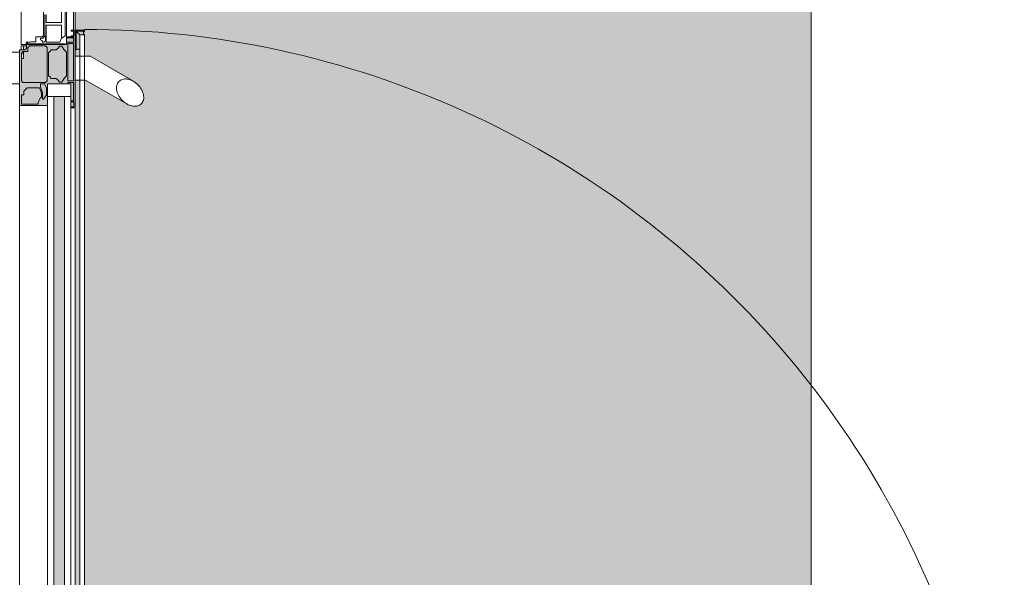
# Model space of a CAD drawing. Header units: millimetres. Extents: x 5617 to 98323, y 7718 to 171671.
# Tile 19 of 33: x 45428 to 46672, y 37371 to 38075. Entities that reach past the tile are written whole.
import ezdxf

# ---------------------------------------------------------------- set-up
doc = ezdxf.new("R2010")
doc.units = ezdxf.units.MM
for name, color, linetype, lineweight in [('Двери', 7, 'Continuous', 18), ('Панели витража', 7, 'Continuous', 18), ('Перекрытия', 7, 'Continuous', 18), ('Размеры', 7, 'Continuous', 9), ('Размеры-100', 7, 'Continuous', 9), ('Штриховка поверхностей', 7, 'Continuous', 18), ('Элементы узлов', 7, 'Continuous', 18)]:
    doc.layers.add(name, color=color, linetype=linetype, lineweight=lineweight)
doc.styles.add('Arial', font='arial.ttf', dxfattribs={"width": 0.9, "height": 250})
doc.dimstyles.new('Основной_2_5_мм', dxfattribs={"dimscale": 304.8, "dimtxt": 255.06485, "dimasz": 0.463911, "dimexe": 0.492126, "dimexo": 0.492126, "dimgap": 0.098425, "dimtad": 1, "dimdec": 0, "dimdsep": 46, "dimtxsty": 'Arial', "dimblk1": 'OBLIQUE', "dimblk2": 'OBLIQUE', "dimsah": 1, "dimcen": 0.09, "dimdle": 0.492126, "dimazin": 2, "dimtfac": 1, "dimtdec": 4, "dimtix": 1, "dimtmove": 0, "dimatfit": 3, "dimfxl": 1, "dimtvp": 1, "dimtolj": 1, "dimtzin": 0, "dimlwd": 20, "dimlwe": 20, "dimarcsym": 2})

# ---------------------------------------------------------------- blocks, each defined once
blk = doc.blocks.new('135_SLK_K2_AR_rvt-1-МКСС_К2_L01_-1_000_ - зависимый 1')
at = {"layer": 'Штриховка поверхностей', "lineweight": 5, "true_color": 0xf6fdfe}
h = blk.add_hatch(color=7, dxfattribs=at)
h.paths.add_polyline_path([(75714.7, 36900), (75745.9, 36900), (75745.2, 36901.2), (75715.8, 36903.6), (75712.5, 36900), (75714.5, 36900)])
h.paths.add_polyline_path([(75668, 39482.2), (75668, 39496.1), (75668, 39497.2), (75670, 39497.2), (75668.5, 39486)])
h.paths.add_polyline_path([(75668.5, 36900), (75705.4, 36900), (75707.9, 36931.6), (75708.2, 36932.7), (75714.5, 36933.3), (75715.6, 36934.8), (75716.1, 36940.5), (76161.5, 36900), (76600, 36900.7), (76600, 39500), (76154.4, 39499.3), (75716.1, 39459.5), (75714.7, 39466.6), (75712, 39467.6), (75707.9, 39468.4), (75708.2, 39469.4), (75705.4, 39500), (75659, 39500), (75659, 39492), (75605, 39491.1), (75604.2, 39476), (75600, 39476), (75600, 39472.2), (75606.5, 39472.2), (75608.5, 39475.4), (75608.5, 39482.2), (75610.3, 39479.2), (75659, 39479.2), (75659, 39482.2), (75668, 39482.2), (75669.1, 39489.9), (75670, 39488.2), (75682, 39488.2), (75682, 39486.7), (75671.5, 39486.7), (75671.5, 39463.2), (75670, 39463.2), (75670, 38401.2), (75676, 38401.2), (75676, 39482.3), (75682, 39482.3), (75683, 38401.2), (75741.6, 38433.9), (75749.2, 38433.7), (75751.6, 38432.7), (75756.3, 38426.4), (75756.7, 38422.8), (75755.1, 38415.7), (75750.5, 38408.5), (75743.6, 38402.9), (75689, 38371.2), (75682, 38371.2), (75682, 38344.1), (75676, 38344.1), (75676, 38371.2), (75670, 38371.2), (75670, 38363.2), (75671.5, 38363.2), (75671.5, 38339.7), (75682, 38339.7), (75682, 38338.2), (75670, 38338.2), (75670, 38303.5), (75679, 38303.5), (75682, 38300.5), (75682, 38283), (75655, 38283), (75655, 38117), (75682, 38117), (75681.5, 38099), (75679, 38096.5), (75670, 38096.5), (75670, 38061.8), (75682, 38061.8), (75682, 38060.3), (75671.5, 38059.7), (75671.5, 38036.8), (75670, 38036.8), (75670, 38028.8), (75676, 38028.8), (75676, 38055.9), (75682, 38055.9), (75683, 38028.8), (75689, 38028.8), (75749.4, 37992.5), (75753.2, 37987.9), (75756.4, 37980.4), (75756.2, 37973.2), (75752.9, 37968.6), (75748.8, 37966.1), (75744.8, 37965.7), (75738, 37967.3), (75714.7, 37980.5), (75682, 37998.8), (75682, 36917.7), (75676, 36917.7), (75676, 37998.8), (75670, 37998.8), (75670, 36936.8), (75671.5, 36936.8), (75671.5, 36913.3), (75682, 36913.3), (75682, 36911.8), (75670, 36911.8), (75669, 36902.8), (75668, 36903.9), (75668.5, 36904.1), (75668, 36917.8), (75659, 36917.8), (75659, 36920.8), (75609.8, 36920.8), (75608.5, 36917.8), (75608.5, 36925.8), (75605, 36927.8), (75600, 36927.8), (75600, 36924), (75605, 36924), (75605, 36908), (75659, 36908), (75659, 36900), (75668, 36900)])
h.paths.add_polyline_path([(75775.3, 36906.2), (75773.4, 36909), (75782.2, 36911.1), (75784.1, 36932.1), (75772.4, 36932.1), (75772.2, 36930.1), (75766.8, 36930.1), (75760, 36924.4), (75758.9, 36925.3), (75763, 36928.7), (75761.3, 36930.8), (75761.3, 36934.2), (75758.7, 36934.2), (75755.5, 36910.6), (75756.7, 36912.1), (75762.7, 36910.6), (75769.5, 36908.1), (75773.4, 36907.7), (75775.2, 36906.3)])
h.paths.add_polyline_path([(75769.5, 36901.6), (75775.2, 36906.2), (75764.3, 36908.3), (75757.3, 36910.5), (75756.5, 36910.2), (75757.1, 36904.7), (75757.3, 36904.8), (75760.6, 36902.4), (75768.3, 36901.7)])
h.paths.add_polyline_path([(75752, 36902.4), (75754.2, 36904.9), (75756.7, 36932.6), (75754.9, 36934.8), (75719.7, 36938), (75717.4, 36934.8), (75716.1, 36930.2), (75712, 36930.6), (75709.8, 36928.3), (75708.2, 36908.1), (75709.8, 36906.3), (75748.2, 36902.8)])
h.paths.add_polyline_path([(75761.7, 36914.6), (75760.5, 36918.3), (75760.9, 36922.8), (75762.4, 36922.6), (75762, 36918.3)])
h.paths.add_polyline_path([(75661, 36919.6), (75668, 36919.6), (75668, 36967), (75661, 36967), (75661, 36920.8)])
h.paths.add_polyline_path([(75627.4, 36922.6), (75633.1, 36923), (75634.7, 36924.6), (75633.9, 36967.7), (75631.9, 36969), (75604.2, 36969), (75602.2, 36967), (75602.2, 36931.6), (75605, 36929.6), (75610.3, 36929.6), (75610.9, 36924), (75612.3, 36922.6), (75614.5, 36922.6)])
h.paths.add_polyline_path([(75653.1, 36923), (75656.1, 36927.8), (75659, 36930.8), (75659, 36960.7), (75654, 36967), (75653.1, 36968.5), (75650.2, 36968.5), (75646.2, 36963.6), (75639.8, 36963.6), (75636.5, 36958.7), (75636.5, 36931.1), (75639.8, 36927.8), (75646.2, 36927.8), (75650.2, 36923)])
h.paths.add_polyline_path([(75668, 36968.8), (75668, 36999.6), (75664.5, 37000.8), (75664.5, 36970.8), (75661, 36970.8), (75661, 36968.8), (75664.5, 36968.8)])
h.paths.add_polyline_path([(75633.9, 36970.8), (75632.7, 36971.6), (75631.9, 36971.9), (75633.9, 36975.6), (75633.9, 36984.5), (75628.8, 36989.9), (75628.8, 36981.7), (75626.1, 36974.7), (75625.2, 36974.7), (75626.1, 36970.8), (75632.7, 36970.8)])
h.paths.add_polyline_path([(75609.6, 36975.5), (75625, 36975.5), (75627.4, 36983.3), (75627.4, 36987.7), (75626.1, 36987.8), (75623.5, 36996.3), (75602.2, 36996.3), (75602.2, 36984.6), (75605.3, 36984.6), (75605.3, 36979.7)])
h.paths.add_polyline_path([(75643, 36983.3), (75656.5, 36983.3), (75656.5, 37977.8), (75643, 37977.8), (75643, 36997.8)])
h.paths.add_polyline_path([(75664.5, 37963.8), (75668.5, 37965.1), (75668, 37995.8), (75661, 37995.8), (75661, 37993.8), (75664.5, 37993.8), (75664.5, 37965.1)])
h.paths.add_polyline_path([(75628.8, 37974.7), (75630.2, 37974.7), (75633.9, 37980), (75632.9, 37990.7), (75632.7, 37992.9), (75631.9, 37993.8), (75626.1, 37993.8), (75626.1, 37989.9), (75628.8, 37982.9), (75628.8, 37976.8)])
h.paths.add_polyline_path([(75609.4, 37968.3), (75623.5, 37968.3), (75623.5, 37970.2), (75626.2, 37976.8), (75627.4, 37976.8), (75627.4, 37983), (75625, 37989), (75609.6, 37989), (75605.3, 37984.8), (75604.2, 37980), (75602.2, 37980), (75602.2, 37968.3), (75605.3, 37968.3)])
h.paths.add_polyline_path([(75605.3, 37995.6), (75632.7, 37995.6), (75634.7, 37997.6), (75634.7, 38040), (75632.7, 38042), (75612.3, 38042), (75610.3, 38038.8), (75609.8, 38035), (75605, 38035), (75605, 38026), (75602.2, 38025.8), (75602.2, 37997.6), (75604.2, 37995.6)])
h.paths.add_polyline_path([(75653.1, 37996.1), (75656.5, 38001.3), (75659, 38004.7), (75659, 38033.8), (75655.6, 38037.3), (75653.1, 38041.6), (75650.2, 38041.6), (75646.2, 38036.8), (75639.8, 38036.8), (75636.5, 38033.5), (75636.5, 38004.2), (75643, 38000.9), (75646.2, 38000.9), (75650.2, 37996.1)])
h.paths.add_polyline_path([(75668, 38046.8), (75668, 38052), (75659, 38052), (75659, 38046.8), (75666.9, 38046.8)])
h.paths.add_polyline_path([(75661, 37997.6), (75668, 37997.6), (75668, 38045), (75661, 38045), (75661, 38000.3)])
h.paths.add_polyline_path([(75606.5, 38036.8), (75608.5, 38040), (75608.5, 38042), (75605, 38042), (75605.1, 38036.8)])
h.paths.add_polyline_path([(75605, 38091), (75614.5, 38091), (75614.5, 38096.5), (75610.5, 38096.5), (75610.5, 38099), (75600, 38100), (75600, 38096), (75604.5, 38096), (75604.5, 38091)])
h.paths.add_polyline_path([(75614.5, 38300), (75610.5, 38301), (75610.5, 38303.5), (75614.5, 38304), (75614.5, 38309), (75604.5, 38309), (75604.5, 38304), (75600, 38304), (75600, 38300), (75610.5, 38300)])
h.paths.add_polyline_path([(75668.7, 38348), (75668.8, 38348), (75668, 38353.2)])
h.paths.add_polyline_path([(75661, 38348), (75668.3, 38348), (75668, 38353.2), (75659, 38353.2), (75659, 38348)])
h.paths.add_polyline_path([(75668, 38355), (75668, 38402.4), (75661, 38402.4), (75661.6, 38355)])
h.paths.add_polyline_path([(75608.5, 38358), (75608.5, 38361.2), (75605, 38363.2), (75605, 38358)])
h.paths.add_polyline_path([(75627.4, 38358), (75633.1, 38358.4), (75634.7, 38360), (75633.9, 38403.2), (75631.9, 38404.4), (75604.2, 38404.4), (75602.2, 38402.4), (75602.2, 38374), (75605, 38374), (75605.1, 38365), (75610.3, 38365), (75610.3, 38360), (75612.3, 38358), (75614.5, 38358)])
h.paths.add_polyline_path([(75650.2, 38358.4), (75653.1, 38358.4), (75656.1, 38363.2), (75659, 38366.2), (75659, 38396.1), (75654, 38402.4), (75653.1, 38403.9), (75650.2, 38403.9), (75646.2, 38399.1), (75639.8, 38399.1), (75636.5, 38395.8), (75636.5, 38366.5), (75639.8, 38363.2), (75646.2, 38363.2), (75649.4, 38359.8)])
h.paths.add_polyline_path([(75668, 38404.2), (75668, 38435.1), (75664.5, 38436.2), (75664.5, 38406.2), (75661, 38406.2), (75661, 38404.2), (75664.5, 38404.2)])
h.paths.add_polyline_path([(75633.9, 38406.2), (75632.7, 38407.1), (75631.9, 38407.4), (75633.9, 38411), (75633.9, 38420), (75628.8, 38425.3), (75628.4, 38416), (75626.1, 38410.1), (75625.2, 38410.1), (75626.1, 38406.2), (75632.7, 38406.2)])
h.paths.add_polyline_path([(75609.6, 38411), (75625, 38411), (75627.4, 38417.5), (75627.4, 38423.2), (75626.1, 38423.2), (75623.5, 38431.7), (75602.2, 38431.7), (75602.2, 38420), (75605.3, 38420), (75605.3, 38415.2)])
h.paths.add_polyline_path([(75656.5, 38422.2), (75656.5, 39416.7), (75643, 39416.7), (75643, 38422.2)])
h.paths.add_polyline_path([(75664.5, 39399.2), (75668.5, 39400.5), (75668, 39431.2), (75661, 39431.2), (75661, 39429.2), (75664.5, 39429.2), (75664.5, 39400.5)])
h.paths.add_polyline_path([(75628.8, 39410.1), (75630.2, 39410.1), (75633.9, 39416.7), (75632.9, 39426.2), (75632.7, 39428.4), (75631.9, 39429.2), (75626.1, 39429.2), (75626.1, 39425.3), (75628.8, 39416.7), (75628.8, 39412.3)])
h.paths.add_polyline_path([(75604.2, 39403.7), (75623.5, 39403.7), (75623.5, 39405.7), (75626.2, 39412.3), (75627.4, 39412.3), (75627.4, 39418.4), (75625, 39424.5), (75609.6, 39424.5), (75605.3, 39420.3), (75604.2, 39415.4), (75602.2, 39415.4), (75602.2, 39403.7)])
h.paths.add_polyline_path([(75627.4, 39431), (75632.7, 39431), (75634.7, 39433), (75634.7, 39475.4), (75632.7, 39477.4), (75612.3, 39477.4), (75610.3, 39474.2), (75609.6, 39470.4), (75604.2, 39470.4), (75602.2, 39468.4), (75602.2, 39433), (75605.3, 39431), (75626.1, 39431)])
h.paths.add_polyline_path([(75650.2, 39431.5), (75653.1, 39431.5), (75655.8, 39436.1), (75659, 39439.3), (75659, 39469.2), (75653.5, 39476.4), (75653.1, 39477), (75650.2, 39477), (75646.2, 39472.2), (75639.8, 39472.2), (75636.5, 39468.9), (75636.5, 39439.6), (75639.8, 39436.4), (75646.5, 39436.1), (75649.6, 39432.6)])
h.paths.add_polyline_path([(75661, 39433), (75668, 39433), (75668, 39480.4), (75661, 39480.4), (75661, 39435.8)])
h.paths.add_polyline_path([(75719.7, 39462), (75755.4, 39465.8), (75756.7, 39467.4), (75753.1, 39496.7), (75752, 39497.6), (75709.8, 39493.7), (75708, 39491.1), (75709.8, 39471.2), (75713.3, 39469.6), (75716.9, 39469.9), (75717.5, 39463.8)])
h.paths.add_polyline_path([(75758.7, 39465.6), (75761.5, 39466.8), (75761.6, 39469.6), (75763, 39471.3), (75758.9, 39474.7), (75760, 39475.6), (75767.4, 39469.5), (75772.2, 39469.5), (75773.4, 39466.9), (75784.1, 39467.9), (75782.2, 39489.1), (75779.7, 39489.1), (75773.5, 39491.1), (75775.2, 39495.1), (75768.2, 39498.3), (75760.4, 39497.5), (75756.9, 39495.8), (75756, 39495.1), (75755.7, 39491.5), (75755.8, 39487.9), (75757.3, 39481.4), (75758.7, 39465.8)])
h.paths.add_polyline_path([(75760.9, 39477.2), (75760.5, 39481.7), (75761.7, 39485.4), (75762.4, 39477.4)])
h.paths.add_polyline_path([(75756.7, 39487.9), (75757.3, 39489.5), (75763.2, 39491.1), (75769.5, 39493.3), (75775.2, 39493.7), (75773.3, 39492.2), (75766.2, 39491.1), (75757.3, 39488), (75757.1, 39488)])
h.paths.add_polyline_path([(75716.1, 39496.1), (75745.9, 39500), (75712.5, 39499.1), (75714.7, 39497.7)])
at = {"layer": 'Перекрытия', "color": 254, "true_color": 0xcccccc}
blk.add_line((76600, 39500), (76600, 36900), dxfattribs=at)
blk = doc.blocks.new('A_PAN_DOR_Структурные - EXT_1_Single_Витраж_без СКУД-5615939-МКСС_К2_L01_-1_000_ - зависимый 1')
at = {"layer": 'Панели витража', "lineweight": 5, "true_color": 0xfefefe}
h = blk.add_hatch(color=7, dxfattribs=at)
h.paths.add_polyline_path([(-499.7, 28.8), (-507.9, 28.8), (-514.9, 26.2), (-514, 25), (-507.8, 27.4), (-501.8, 27.4)])
h.paths.add_polyline_path([(-518.8, 35), (-517.6, 31.9), (-514, 33.9), (-505, 33.9), (-499.7, 28.8), (-501.8, 26.2), (-493.3, 23.5), (-493.3, 2.2), (-505, 2.2), (-505, 5.3), (-509.8, 5.3), (-514, 9.6), (-514, 25), (-518.8, 26.2), (-518.8, 31.9)])
h.paths.add_polyline_path([(-488.8, 70), (-586.8, 70), (-586.8, 65), (-584.7, 68.5), (-571.8, 68), (-571.8, 59), (-568.8, 59), (-568.8, 9.8), (-571.8, 8.5), (-563.8, 8.5), (-561.8, 6.5), (-561.8, 0), (-491.8, 0), (-491.8, 35), (-518.8, 35), (-518.8, 61), (-520.8, 61), (-520.8, 68), (-490.1, 68.5), (-488.8, 64.5)])
h.paths.add_polyline_path([(-570, 68), (-571.8, 68), (-584.7, 69.8)])
h.paths.add_polyline_path([(-522.6, 68), (-522.6, 61), (-570, 61), (-570, 68), (-529.7, 68)])
h.paths.add_polyline_path([(-520.6, 4.2), (-522.6, 2.2), (-558, 2.2), (-560, 4.2), (-560, 10.3), (-565, 10.3), (-567, 12.3), (-567, 32.7), (-565, 34.7), (-522.6, 34.7), (-520.6, 32.7), (-520.6, 27.4)])
h.paths.add_polyline_path([(-521.1, 50.2), (-525.9, 46.2), (-525.9, 39.8), (-529.7, 36.5), (-558.5, 36.5), (-561.8, 39.8), (-561.8, 46.2), (-566.6, 50.2), (-566.6, 53.1), (-562.3, 55.6), (-558.8, 59), (-528.9, 59), (-525.3, 55.6), (-521.1, 53.1)])
at = {"layer": 'Двери', "color": 254, "lineweight": 5, "true_color": 0xcccccc}
for p, q in [((-621.5, 70), (-586.8, 70)), ((-586.8, 68), (-612, 68)), ((-578.4, 68), (-584.7, 68)), ((-578.4, 59.2), (-578.4, 68)), ((-577, 68.3), (-577, 59)), ((-614, 53), (-596.6, 53)), ((-612, 59.2), (-578.4, 59.2)), ((-610.5, 57.5), (-579.7, 57.5)), ((-596.6, 33.3), (-596.6, 53)), ((-593, 53), (-576.7, 53)), ((-593, 33.4), (-593, 53)), ((-579.7, 57.5), (-576.7, 53)), ((-577, 59), (-571.8, 59)), ((-576.7, 53), (-571.6, 50.6)), ((-571.6, 50.6), (-571.6, 33.4)), ((-569.7, 9.8), (-569.7, 57.5)), ((-610.1, 30), (-580.2, 30)), ((-606.6, 33.3), (-596.6, 33.3)), ((-579.1, 31.9), (-606.6, 31.9)), ((-571.6, 33.4), (-593, 33.4)), ((-580.2, 30), (-578.5, 28.4)), ((-579.1, 33.4), (-579.1, 31.9)), ((-573.5, 32.5), (-579.1, 32.5)), ((-579.1, 31.9), (-576.6, 29.4)), ((-578.5, 28.4), (-578.5, 20.5)), ((-576.6, 29.4), (-576.6, 26.2)), ((-576.6, 26.2), (-574.7, 26.2)), ((-574.7, 26.2), (-573.6, 28.2)), ((-573.6, 28.2), (-571.6, 29.1)), ((-571.6, 30.6), (-573.5, 32.5)), ((-571.6, 29.1), (-571.6, 30.6)), ((-572.2, 20.5), (-578.5, 20.5)), ((-572.2, 20.5), (-572.2, 14)), ((-572.2, 14), (-571.4, 13.2)), ((-571.4, 13.2), (-571.4, 9.3)), ((-568.5, 2), (-614, 2)), ((-570.2, 8.1), (-568.5, 8.1)), ((-568.5, 8.1), (-568.5, 2)), ((-567, 8.5), (-567, 5)), ((-567, 5), (-567, 2)), ((-567, 5), (-561.8, 5)), ((-567, 2), (-561.8, 2)), ((-560, 5), (-551, 5)), ((-557, 2.2), (-557, 5)), ((-551, 5), (-551, 2.2))]:
    blk.add_line(p, q, dxfattribs=at)
at = {"layer": 'Двери', "color": 254, "lineweight": 5, "true_color": 0xe5e5e5}
blk.add_arc((574, 82), 1161.8, 82.8498, 180, dxfattribs=at)
at = {"layer": 'Элементы узлов', "color": 7, "lineweight": 5, "true_color": 0xf4f4f4}
for p, q in [((-522.2, 143.6), (-553.8, 89)), ((-523.8, 83), (-493.6, 135.4)), ((-553.8, 89), (-553.8, 82)), ((-585.3, 82), (-586.8, 82)), ((-586.8, 82), (-586.8, 70)), ((-580.9, 76), (-585.4, 71.5)), ((-583.9, 80.8), (-585.3, 82)), ((-585.3, 71.5), (-585.3, 82)), ((-582.2, 80.8), (-583.9, 80.8)), ((-580.8, 82), (-582.2, 80.8)), ((-561.8, 82), (-580.9, 82)), ((-580.9, 82), (-580.9, 76)), ((-580.9, 76), (-561.8, 76)), ((-562.9, 74.7), (-561.8, 76)), ((-562.9, 72.9), (-562.9, 74.7)), ((538.2, 82), (-561.8, 82)), ((-561.8, 76), (538.2, 76)), ((-523.8, 82), (-553.8, 82)), ((-553.8, 82), (-553.8, 70)), ((-523.8, 82), (-523.8, 83)), ((-523.8, 70), (-523.8, 82)), ((-586.8, 70), (-561.8, 70)), ((-488.8, 70), (-586.8, 70)), ((-586.8, 70), (-586.8, 65)), ((-586.8, 65), (-585.5, 65)), ((-585.5, 65), (-585.5, 68.5)), ((-585.5, 68.5), (-579.5, 68.5)), ((-561.8, 71.5), (-585.3, 71.5)), ((-579.5, 68.5), (-579.5, 65)), ((-579.5, 65), (-578.2, 65)), ((-578.2, 65), (-578.2, 68)), ((-578.2, 68), (-571.8, 68)), ((-571.8, 68), (-571.8, 59)), ((-570, 61), (-570, 68)), ((-570, 68), (-522.6, 68)), ((-561.8, 71.5), (-562.9, 72.9)), ((-561.8, 70), (-561.8, 71.5)), ((-553.8, 70), (-523.8, 70)), ((-522.6, 68), (-522.6, 61)), ((-520.8, 61), (-520.8, 68)), ((-520.8, 68), (-497.4, 68)), ((-518.8, 64.5), (-518.8, 35)), ((-502.8, 64.5), (-518.8, 64.5)), ((-488.8, 64.5), (-502.8, 64.5)), ((-502.8, 35), (-502.8, 64.5)), ((491.7, 64.5), (-502.8, 64.5)), ((-502.8, 64.5), (-502.8, 56.5)), ((-497.4, 68), (-497.4, 64.5)), ((-497.4, 64.5), (-496.1, 64.5)), ((-496.1, 64.5), (-496.1, 68.5)), ((-496.1, 68.5), (-490.1, 68.5)), ((-490.1, 68.5), (-490.1, 64.5)), ((-490.1, 64.5), (-488.8, 64.5)), ((-488.8, 64.5), (-488.8, 70)), ((474.2, 70), (-488.8, 70)), ((-488.8, 64.5), (474.2, 64.5)), ((-571.8, 59), (-568.8, 59)), ((-522.6, 61), (-570, 61)), ((-568.8, 59), (-568.8, 9.8)), ((-566.6, 53.1), (-562.3, 55.6)), ((-566.6, 50.2), (-566.6, 53.1)), ((-564.6, 49), (-566.6, 50.2)), ((-562.3, 55.6), (-558.8, 59)), ((-558.8, 59), (-528.9, 59)), ((-528.9, 59), (-525.3, 55.6)), ((-525.3, 55.6), (-521.1, 53.1)), ((-521.1, 50.2), (-523.1, 49)), ((-521.1, 53.1), (-521.1, 50.2)), ((-518.8, 61), (-520.8, 61)), ((-518.8, 35), (-518.8, 61)), ((-502.8, 56.5), (491.7, 56.5)), ((-561.8, 46.2), (-564.6, 49)), ((-561.8, 39.8), (-561.8, 46.2)), ((-559.8, 38.4), (-561.8, 39.8)), ((-558.5, 36.5), (-559.8, 38.4)), ((-527.8, 38.4), (-529.2, 36.5)), ((-525.9, 39.8), (-527.8, 38.4)), ((-523.1, 49), (-525.9, 46.2)), ((-525.9, 46.2), (-525.9, 39.8)), ((491.7, 43), (-502.8, 43)), ((-502.8, 43), (-502.8, 35)), ((-567, 32.7), (-565, 34.7)), ((-567, 12.3), (-567, 32.7)), ((-565, 34.7), (-522.6, 34.7)), ((-529.2, 36.5), (-558.5, 36.5)), ((-522.6, 34.7), (-520.6, 32.7)), ((-520.6, 32.7), (-520.6, 4.2)), ((-518.8, 35), (-502.8, 35)), ((-491.8, 35), (-518.8, 35)), ((-518.8, 26.2), (-518.8, 31.9)), ((-518.8, 31.9), (-517.6, 31.9)), ((-514.9, 26.2), (-518.8, 26.2)), ((-517.6, 31.9), (-514, 33.9)), ((-507.9, 28.8), (-514.9, 26.2)), ((-514, 33.9), (-505, 33.9)), ((-514, 25), (-507.8, 27.4)), ((-514, 9.6), (-514, 25)), ((-499.7, 28.8), (-507.9, 28.8)), ((-507.8, 27.4), (-501.8, 27.4)), ((-505, 33.9), (-499.7, 30.2)), ((-502.8, 35), (491.7, 35)), ((-501.8, 27.4), (-501.8, 26.2)), ((-501.8, 26.2), (-495.2, 23.5)), ((-499.7, 30.2), (-499.7, 28.8)), ((-491.8, 0), (-491.8, 35)), ((477.2, 35), (-491.8, 35)), ((-495.2, 23.5), (-493.3, 23.5)), ((-493.3, 23.5), (-493.3, 2.2)), ((-568.8, 9.8), (-571.8, 9.8)), ((-571.8, 9.8), (-571.8, 8.5)), ((-571.8, 8.5), (-563.8, 8.5)), ((-565, 10.3), (-567, 12.3)), ((-560, 10.3), (-565, 10.3)), ((-563.8, 8.5), (-561.8, 6.5)), ((-561.8, 6.5), (-561.8, 0)), ((-561.8, 0), (-491.8, 0)), ((-560, 4.2), (-560, 10.3)), ((-558, 2.2), (-560, 4.2)), ((-518.8, 0), (-558.8, 0)), ((-558.8, 0), (-558.8, -19)), ((-522.6, 2.2), (-558, 2.2)), ((-520.6, 4.2), (-522.6, 2.2)), ((-518.8, -19), (-518.8, 0)), ((-509.8, 5.3), (-514, 9.6)), ((-505, 5.3), (-509.8, 5.3)), ((-505, 2.2), (-505, 5.3)), ((-493.3, 2.2), (-505, 2.2)), ((-491.8, 0), (477.2, 0))]:
    blk.add_line(p, q, dxfattribs=at)
for points in [[(-493.7, 153.6), (-495.1, 155), (-498.7, 156.9), (-505.7, 156.8), (-513, 153.6), (-519.2, 148.3), (-523.4, 141.9), (-525.4, 135.5), (-525, 129.6), (-523.2, 126.6), (-522, 125.4)], [(-522, 125.4), (-520.6, 124), (-517.1, 122.1), (-510.1, 122.2), (-502.7, 125.4), (-496.5, 130.7), (-492.3, 137.1), (-490.4, 143.5), (-490.8, 149.4), (-492.5, 152.4), (-493.7, 153.6)]]:
    blk.add_open_spline(points, degree=3, knots=[0, 0, 0, 0, 0.133333, 0.266667, 0.4, 0.533333, 0.65, 0.766667, 0.883333, 1, 1, 1, 1], dxfattribs=at)
blk = doc.blocks.new('135_SLK_K2_AR_FCD_rvt-1-МКСС_К2_L01_-1_000_ - зависимый 1')
at = {"layer": 'Панели витража', "color": 254, "lineweight": 5, "true_color": 0xcccccc, "rotation": 270}
blk.add_blockref('A_PAN_DOR_Структурные - EXT_1_Single_Витраж_без СКУД-5615939-МКСС_К2_L01_-1_000_ - зависимый 1', (75600, 37475), dxfattribs=at)
blk = doc.blocks.new('DIMBLOCK15-МКСС_К2_L01_-1_000_ - зависимый 1')
at = {"layer": 'Размеры-100', "lineweight": 20, "transparency": 16777216}
for p, q in [((45378, 35050.5), (45378, 49819.1)), ((41778, 35050.5), (41778, 35200.5)), ((41778, 35050.5), (45378, 35050.5)), ((41778, 35050.5), (41778, 35000.5)), ((45378, 35050.5), (45378, 34900.5))]:
    blk.add_line(p, q, dxfattribs=at)
at = {"layer": 'Размеры-100', "lineweight": 40, "transparency": 16777216}
for p, q in [((41778, 35050.5), (41848.7, 35121.2)), ((45378, 35050.5), (45448.7, 35121.2)), ((41778, 35050.5), (41707.3, 34979.8)), ((45378, 35050.5), (45307.3, 34979.8))]:
    blk.add_line(p, q, dxfattribs=at)
at = {"layer": 'Размеры-100', "color": 0, "lineweight": 20, "transparency": 16777216, "insert": (43232.7, 35405), "char_height": 250, "width": 828.765, "attachment_point": 1, "line_spacing_factor": 0.941778, "style": 'Arial'}
blk.add_mtext('3600', dxfattribs=at)
blk = doc.blocks.new('_Oblique')
at = {"color": 0, "linetype": 'ByBlock', "lineweight": -2}
blk.add_line((-0.5, -0.5), (0.5, 0.5), dxfattribs=at)

msp = doc.modelspace()

# ---------------------------------------------------------------- block references
at = {"lineweight": 5}
for name in ['135_SLK_K2_AR_FCD_rvt-1-МКСС_К2_L01_-1_000_ - зависимый 1', '135_SLK_K2_AR_rvt-1-МКСС_К2_L01_-1_000_ - зависимый 1']:
    msp.add_blockref(name, (-30172, 0), dxfattribs=at)

# ---------------------------------------------------------------- dimensions: what is measured, and where the dimension line sits
at = {"layer": 'Размеры', "lineweight": 20}
dim = msp.add_linear_dim(base=(45378, 35050.5), p1=(41778, 35150.5), p2=(45378, 49969.1), dimstyle='Основной_2_5_мм', override={"dimpost": '<>', "dimfxl": 15249.650919}, dxfattribs=at)
dim.commit()
dim.dimension.update_dxf_attribs({"geometry": 'DIMBLOCK15-МКСС_К2_L01_-1_000_ - зависимый 1', "text_midpoint": (43578, 35208.2)})

doc.saveas('drawing.dxf')
